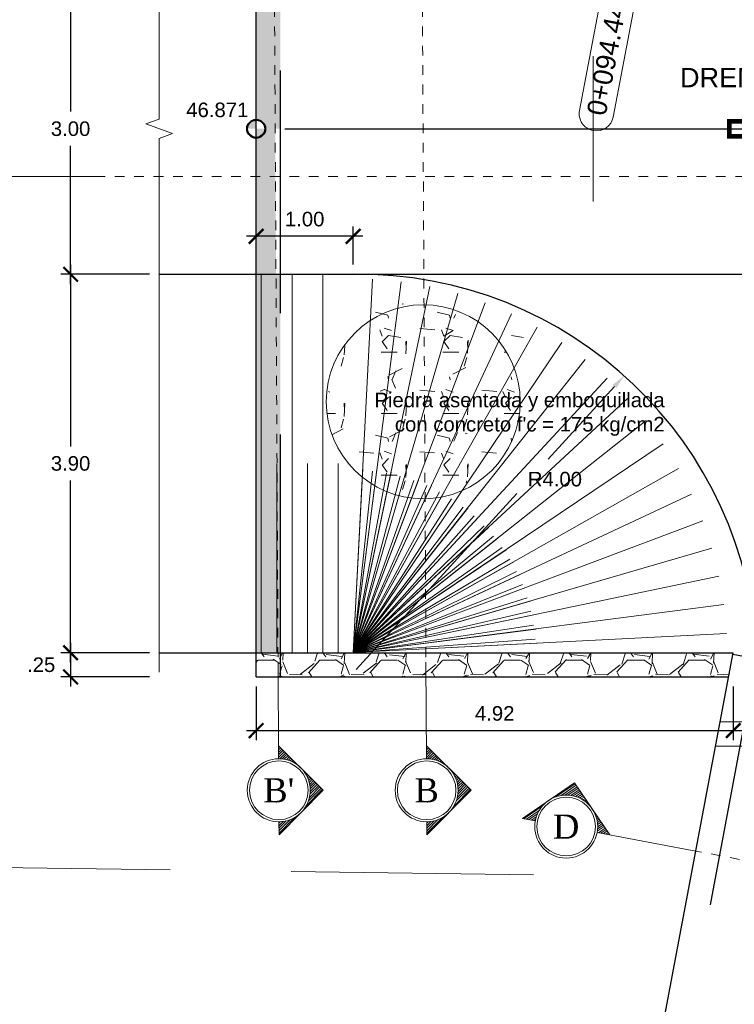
# Model space of a CAD drawing. Header units: metres. Extents: x 618946 to 619227, y 9266339 to 9266818.
# Tile 15 of 36: x 618981 to 618988, y 9266785 to 9266796. Entities that reach past the tile are written whole.
import ezdxf
from ezdxf.enums import TextEntityAlignment as Align

# ---------------------------------------------------------------- set-up
doc = ezdxf.new("R2010")
doc.units = ezdxf.units.M
doc.header["$PDMODE"] = 34
for name, pattern in [('ACAD_ISO04W100', [30, 24, -3, 0, -3]), ('DASHDOTX2', [50.8, 25.4, -12.7, 0, -12.7]), ('DASHED2', [0.375, 0.25, -0.125])]:
    doc.linetypes.add(name, pattern=pattern)
doc.layers.add('01_ALI_TXT_EJE D-1220', color=7, linetype='Continuous')
for name, color, linetype, lineweight in [('Alineamiento', 10, 'Continuous', 50), ('CAMINO', 44, 'DASHED2', 13), ('DIM', 8, 'Continuous', 9), ('EST', 5, 'Continuous', 35), ('HASH', 21, 'Continuous', 5), ('HATCH', 21, 'Continuous', 5)]:
    doc.layers.add(name, color=color, linetype=linetype, lineweight=lineweight)
doc.layers.add('CORTE', color=7, linetype='ACAD_ISO04W100', lineweight=15, true_color=0xf00000)
doc.styles.add('COTA', font='times.ttf')
doc.styles.get("Standard").update_dxf_attribs({"font": 'arial.ttf'})
doc.styles.add('T.PRINCIPAL', font='arial.ttf')
doc.dimstyles.new('ESC-100', dxfattribs={"dimscale": 0.1, "dimtxt": 1.5, "dimasz": 1.5, "dimexe": 1, "dimexo": 1, "dimgap": 1, "dimtad": 1, "dimtih": 1, "dimtoh": 1, "dimzin": 4, "dimdsep": 46, "dimtxsty": 'Standard', "dimblk": 'ARCHTICK', "dimcen": 2.5, "dimdle": 1, "dimclrd": 256, "dimclre": 256, "dimclrt": 7, "dimaunit": 1, "dimadec": 3, "dimazin": 0, "dimtfac": 1, "dimtmove": 2, "dimatfit": 3, "dimldrblk": 'CLOSEDBLANK', "dimfxl": 1.25, "dimarcsym": 0})
pattern_1 = [(228.0127875, (0.4572000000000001, 0.635), (-5.080000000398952, -5.714999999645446), [0.08543036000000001, -8.45762090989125]), (184.969741, (0.40005, 0.5715), (7.619999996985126, 0.635000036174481), [0.14660118, -14.513512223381]), (132.5104471, (0.254, 0.5588), (6.350000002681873, -6.98499999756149), [0.10337038, -10.233680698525]), (267.273689, (0.006350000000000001, 0.40005), (0.6350000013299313, 12.69999999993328), [0.13350113, -13.2166093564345]), (292.83365418, (0, 0.2667), (-3.175000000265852, 7.619999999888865), [0.130908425, -12.959951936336]), (357.2736889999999, (0.0508, 0.14605), (-12.69999999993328, 0.6350000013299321), [0.13350113, -13.2166093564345]), (37.69424047, (0.18415, 0.1397), (-8.254999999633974, -6.350000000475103), [0.176548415, -17.47827882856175]), (72.25532837, (0.32385, 0.24765), (4.445000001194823, 13.96999999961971), [0.16667988, -16.50131415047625]), (121.42956562, (0.37465, 0.4064), (-5.08000000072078, 8.254999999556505), [0.13395325, -13.261386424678]), (175.2363583, (0.3048, 0.5207), (6.984999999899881, -0.635000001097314), [0.15292832, -7.4934842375]), (222.3974378, (0.1524, 0.5334), (-7.619999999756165, -6.985000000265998), [0.19776948, -19.57919312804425]), (138.81407483, (0.635, 0.3937), (-4.444999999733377, 3.810000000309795), [0.06750113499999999, -6.682641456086]), (171.4692344, (0.5842, 0.43815), (8.255000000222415, -1.269999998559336), [0.128420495, -12.71365974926]), (225, (0.4572000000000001, 0.4572000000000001), (-8.881784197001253e-17, -0.6350000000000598), [0.08980233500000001, -0.808223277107]), (203.19859051, (0.4127500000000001, 0.5334), (3.175000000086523, 1.269999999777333), [0.04836032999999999, -4.787655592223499]), (291.80140949, (0.3683000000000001, 0.5143500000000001), (-0.6350000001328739, 1.904999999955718), [0.068391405, -3.3511882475]), (30.96375653, (0.3937, 0.4508500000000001), (1.905000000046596, 1.269999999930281), [0.111079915, -3.5915745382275]), (161.56505118, (0.48895, 0.508), (1.270000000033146, -0.6349999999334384), [0.080321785, -1.927724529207]), (16.389540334, (0, 0.5143500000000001), (6.350000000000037, 1.905000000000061), [0.112522, -11.13970666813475]), (70.34617594, (0.10795, 0.5461), (-2.540000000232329, -6.984999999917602), [0.094399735, -9.34555391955]), (293.19859051, (0.48895, 0.635), (-1.269999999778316, 3.175000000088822), [0.096720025, -4.739295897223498]), (343.6104596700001, (0.5270499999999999, 0.5461), (-6.350000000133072, 1.904999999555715), [0.112522, -11.139706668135]), (339.44395478, (0, 0.12065), (-3.174999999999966, 1.270000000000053), [0.1085088, -5.3169335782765]), (294.7751406, (0.1016, 0.08255000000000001), (-3.175000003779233, 6.984999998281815), [0.09091803, -9.000898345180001]), (66.80140949, (0.4953000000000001, 0), (1.269999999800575, 3.175000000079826), [0.09672002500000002, -4.739295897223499]), (17.35402464, (0.5334, 0.0889), (-8.254999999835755, -2.540000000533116), [0.106445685, -10.53809399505]), (69.44395478, (0.18415, 0), (-1.270000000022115, -3.174999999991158), [0.05425439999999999, -5.371187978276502]), (101.309932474, (0.4572000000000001, 0), (-0.6350000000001, 2.540000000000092), [0.03237865, -3.205498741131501]), (165.963756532, (0.4508500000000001, 0.03175), (1.904999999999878, -0.6349999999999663), [0.130908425, -2.48726364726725]), (186.00900596, (0.32385, 0.0635), (6.349999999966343, 0.6350000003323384), [0.12131675, -12.01034121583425]), (303.69006753, (0.3937, 0.3937), (-0.6350000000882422, 1.269999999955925), [0.09158097, -2.19794408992]), (353.15722659, (0.4445000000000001, 0.3175), (10.79500000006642, -1.269999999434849), [0.15988919, -15.82900226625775]), (60.9453959, (0.6032500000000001, 0.29845), (-2.540000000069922, -4.444999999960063), [0.06537706, -6.472348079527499]), (90, (0.635, 0.3556), (-0.635, 0.635), [0.0381, -0.5969]), (120.25643716, (0.31115, 0.08255000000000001), (2.539999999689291, -4.445000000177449), [0.08821674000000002, -8.7334851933]), (48.01278749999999, (0.2667, 0.15875), (5.080000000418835, 5.714999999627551), [0.17086072, -8.372190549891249]), (0, (0.381, 0.28575), (0.635, 0.635), [0.1651, -0.4699]), (325.3048465, (0.5461, 0.28575), (6.350000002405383, -4.444999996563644), [0.10040239, -9.939829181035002]), (254.0546040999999, (0.62865, 0.2286), (-0.6349999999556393, -2.540000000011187), [0.09245727, -4.530412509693]), (207.64597536, (0.6032500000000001, 0.1397), (-12.06500000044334, -6.349999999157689), [0.150536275, -14.9031161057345]), (175.42607874, (0.4699, 0.06985), (-8.254999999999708, 0.6349999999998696), [0.159257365, -15.76646161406])]

# ---------------------------------------------------------------- blocks, each defined once
blk = doc.blocks.new('*U15')
at = {"layer": 'CORTE', "linetype": 'Continuous'}
blk.add_line((-91.69233576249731, -3.046712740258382e-10), (-99.68116632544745, -4.725821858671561e-10), dxfattribs=at)
at = {"layer": 'CORTE', "ltscale": 0.01}
blk.add_line((-91.69233576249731, -3.046712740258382e-10), (154.2600935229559, -3.503873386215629e-10), dxfattribs=at)
at = {"layer": 'CORTE', "linetype": 'Continuous', "style": 'COTA'}
for tag, p in [('CORTE-1', (-102.2850660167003, -5.2732012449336e-10)), ('CORTE', (164.852823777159, -5.730361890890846e-10))]:
    blk.add_attdef(tag, text='', height=2, dxfattribs=at).set_placement(p, align=Align.MIDDLE_CENTER)
blk = doc.blocks.new('_ArchTick')
at = {"color": 0, "linetype": 'ByBlock', "const_width": 0.15}
blk.add_lwpolyline([(-0.5, -0.5), (0.5, 0.5)], dxfattribs=at)
blk = doc.blocks.new('*D30')
at = {"layer": 'Defpoints', "color": 0, "transparency": 16777216}
for p in [(618982.1258483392, 9266795.945979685), (618981.2113798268, 9266792.945979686), (618982.1258483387, 9266792.945979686)]:
    blk.add_point(p, dxfattribs=at)
at = {"layer": 'DIM', "lineweight": -2, "transparency": 16777216}
for p, q in [((618981.2113798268, 9266796.045979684), (618981.2113798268, 9266794.622616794)), ((618982.0258483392, 9266795.945979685), (618981.1113798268, 9266795.945979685)), ((618981.2113798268, 9266792.845979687), (618981.2113798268, 9266794.269342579)), ((618982.0258483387, 9266792.945979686), (618981.1113798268, 9266792.945979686))]:
    blk.add_line(p, q, dxfattribs=at)
at = {"layer": 'DIM', "lineweight": -2, "transparency": 16777216, "xscale": 0.15, "yscale": 0.15, "zscale": 0.15}
for p, rotation in [((618981.2113798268, 9266795.945979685), 90), ((618981.2113798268, 9266792.945979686), 270)]:
    blk.add_blockref('_ArchTick', p, dxfattribs=dict(at, rotation=rotation))
at = {"layer": 'DIM', "color": 7, "transparency": 16777216, "insert": (618981.2113798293, 9266794.445979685), "char_height": 0.15, "attachment_point": 5}
blk.add_mtext('3.00', dxfattribs=at)
blk = doc.blocks.new('_ClosedBlank')
at = {"color": 0, "linetype": 'ByBlock', "lineweight": -2}
for p, q in [((-1, 0.1666666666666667), (0, 0)), ((-1, 0.1666666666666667), (-1, -0.1666666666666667)), ((0, 0), (-1, -0.1666666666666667))]:
    blk.add_line(p, q, dxfattribs=at)
blk = doc.blocks.new('*D31')
at = {"layer": 'Defpoints', "color": 0, "transparency": 16777216}
for p in [(618982.1258483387, 9266792.945979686), (618981.2113798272, 9266789.045979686), (618982.1258483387, 9266789.045979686)]:
    blk.add_point(p, dxfattribs=at)
at = {"layer": 'DIM', "lineweight": -2, "transparency": 16777216}
for p, q in [((618981.2113798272, 9266793.045979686), (618981.2113798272, 9266791.172616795)), ((618982.0258483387, 9266792.945979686), (618981.1113798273, 9266792.945979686)), ((618981.2113798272, 9266788.945979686), (618981.2113798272, 9266790.81934258)), ((618982.0258483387, 9266789.045979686), (618981.1113798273, 9266789.045979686))]:
    blk.add_line(p, q, dxfattribs=at)
at = {"layer": 'DIM', "lineweight": -2, "transparency": 16777216, "xscale": 0.15, "yscale": 0.15, "zscale": 0.15}
for p, rotation in [((618981.2113798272, 9266792.945979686), 90), ((618981.2113798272, 9266789.045979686), 270)]:
    blk.add_blockref('_ArchTick', p, dxfattribs=dict(at, rotation=rotation))
at = {"layer": 'DIM', "color": 7, "transparency": 16777216, "insert": (618981.2113798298, 9266790.995979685), "char_height": 0.15, "attachment_point": 5}
blk.add_mtext('3.90', dxfattribs=at)
blk = doc.blocks.new('*D32')
at = {"layer": 'Defpoints', "color": 0, "transparency": 16777216}
for p in [(618982.1258483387, 9266789.045979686), (618981.2113798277, 9266788.795979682), (618982.125848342, 9266788.795979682)]:
    blk.add_point(p, dxfattribs=at)
at = {"layer": 'DIM', "lineweight": -2, "transparency": 16777216}
for p, q in [((618981.2113798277, 9266789.145979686), (618981.2113798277, 9266788.695979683)), ((618982.0258483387, 9266789.045979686), (618981.1113798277, 9266789.045979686)), ((618982.025848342, 9266788.795979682), (618981.1113798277, 9266788.795979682))]:
    blk.add_line(p, q, dxfattribs=at)
at = {"layer": 'DIM', "lineweight": -2, "transparency": 16777216, "xscale": 0.15, "yscale": 0.15, "zscale": 0.15}
for p, rotation in [((618981.2113798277, 9266789.045979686), 90), ((618981.2113798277, 9266788.795979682), 270)]:
    blk.add_blockref('_ArchTick', p, dxfattribs=dict(at, rotation=rotation))
at = {"layer": 'DIM', "color": 7, "transparency": 16777216, "insert": (618980.908207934, 9266788.920979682), "char_height": 0.15, "attachment_point": 5}
blk.add_mtext('.25', dxfattribs=at)
blk = doc.blocks.new('*U36')
at = {"layer": 'CORTE', "linetype": 'Continuous', "lineweight": 0}
for p, q in [((13.37670369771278, -8.999700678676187e-11), (17.05917395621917, 3.682470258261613)), ((17.40163909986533, 2.581280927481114), (16.67981186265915, 3.303108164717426)), ((17.65754372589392, 2.534215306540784), (16.7842313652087, 3.407527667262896)), ((17.95602032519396, 2.444577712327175), (16.88865086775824, 3.511947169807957)), ((18.34537318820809, 2.264063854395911), (16.99307037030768, 3.616366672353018)), ((17.05917395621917, 3.682470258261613), (20.7416442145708, -2.447975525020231e-10)), ((15.9543264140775, 2.35788157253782), (15.84445584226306, 2.467752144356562)), ((16.10017597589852, 2.420871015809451), (15.94887534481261, 2.572171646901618)), ((16.25369874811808, 2.476187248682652), (16.05329484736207, 2.676591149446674)), ((16.41560846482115, 2.523116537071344), (16.15771434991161, 2.781010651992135)), ((16.58685866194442, 2.560705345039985), (16.26213385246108, 2.885430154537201)), ((16.76875010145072, 2.587652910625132), (16.36655335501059, 2.989849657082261)), ((16.96311476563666, 2.602127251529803), (16.47097285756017, 3.094269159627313)), ((17.17265534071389, 2.601425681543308), (16.5753923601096, 3.198688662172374)), ((15.02098176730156, 1.620514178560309), (15.009099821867, 1.632396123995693)), ((15.11648261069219, 1.733852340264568), (15.11351932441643, 1.736815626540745)), ((15.32532161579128, 1.942691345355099), (15.32235832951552, 1.945654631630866)), ((15.43865977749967, 2.038192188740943), (15.42677783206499, 2.050074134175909)), ((15.55804113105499, 2.127649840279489), (15.53119733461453, 2.154493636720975)), ((15.68361693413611, 2.210913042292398), (15.63561683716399, 2.258913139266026)), ((15.81560983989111, 2.287759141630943), (15.74003633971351, 2.363332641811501)), ((14.53605741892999, 0.6435654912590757), (14.27816330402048, 0.9014596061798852)), ((14.5829867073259, 0.8054752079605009), (14.38258280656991, 1.005879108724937)), ((14.63830294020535, 0.9589979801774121), (14.48700230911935, 1.110298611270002)), ((14.70129238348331, 1.104847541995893), (14.59142181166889, 1.214718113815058)), ((14.77141481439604, 1.243564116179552), (14.69584131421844, 1.31913761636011)), ((14.84826091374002, 1.375557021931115), (14.80026081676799, 1.423557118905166)), ((14.93152411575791, 1.501132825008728), (14.90468031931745, 1.527976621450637)), ((20.60943704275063, -2.42009951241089e-10), (19.32323781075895, 1.2861992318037)), ((20.40059803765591, -2.376216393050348e-10), (19.50375166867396, 0.8968463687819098)), ((13.71774987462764, -9.71683725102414e-11), (13.54722678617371, 0.1705230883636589)), ((13.9265888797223, -1.015521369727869e-10), (13.65164628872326, 0.2749425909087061)), ((14.13542788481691, -1.059404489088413e-10), (13.7560657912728, 0.3793620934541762)), ((14.34426688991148, -1.103378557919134e-10), (13.86048529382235, 0.4837815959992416)), ((14.45704670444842, 0.09605919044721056), (13.96490479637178, 0.5882010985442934)), ((14.47152104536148, 0.2904238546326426), (14.06932429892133, 0.6926206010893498)), ((14.49846861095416, 0.4723152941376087), (14.17374380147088, 0.7970401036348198)), ((20.19175903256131, -2.332378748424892e-10), (19.59338926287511, 0.5983697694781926)), ((19.98292002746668, -2.288495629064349e-10), (19.64045488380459, 0.3424651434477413)), ((19.7740810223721, -2.244612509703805e-10), (19.66059963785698, 0.1134813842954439)), ((14.45527426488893, -1.126661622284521e-10), (13.37670369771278, -8.999700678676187e-11)), ((20.7416442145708, -2.447975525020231e-10), (19.66307364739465, -2.221238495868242e-10))]:
    blk.add_line(p, q, dxfattribs=at)
at = {"layer": 'CORTE', "ltscale": 0.01}
blk.add_line((-87.790632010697, -2.864103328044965e-10), (6.466443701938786, 5.524474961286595e-11), dxfattribs=at)
at = {"layer": 'CORTE', "linetype": 'Continuous'}
blk.add_line((6.466443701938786, 5.524474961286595e-11), (14.45527426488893, -1.126661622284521e-10), dxfattribs=at)
at = {"layer": 'CORTE', "linetype": 'Continuous', "lineweight": 0}
for radius in [2.603899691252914, 2.422549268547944]:
    blk.add_circle((17.05917395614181, -1.674041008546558e-10), radius, dxfattribs=at)
at = {"layer": 'CORTE', "linetype": 'Continuous', "style": 'COTA'}
for tag, p in [('CORTE-1', (-98.38336226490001, -5.090591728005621e-10)), ('CORTE', (17.05917395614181, -1.674040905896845e-10))]:
    blk.add_attdef(tag, text='', height=2, dxfattribs=at).set_placement(p, align=Align.MIDDLE_CENTER)
blk = doc.blocks.new('*D56')
at = {"layer": 'Defpoints', "color": 0, "transparency": 16777216}
for p in [(618983.125848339, 9266788.795979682), (618988.0466845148, 9266788.79597968), (618988.0466845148, 9266788.242602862)]:
    blk.add_point(p, dxfattribs=at)
at = {"layer": 'DIM', "lineweight": -2, "transparency": 16777216}
for p, q in [((618983.125848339, 9266788.695979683), (618983.125848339, 9266788.142602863)), ((618988.0466845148, 9266788.69597968), (618988.0466845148, 9266788.142602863)), ((618983.0258483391, 9266788.242602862), (618988.1466845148, 9266788.242602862))]:
    blk.add_line(p, q, dxfattribs=at)
at = {"layer": 'DIM', "lineweight": -2, "transparency": 16777216, "xscale": 0.15, "yscale": 0.15, "zscale": 0.15, "rotation": 180}
blk.add_blockref('_ArchTick', (618983.125848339, 9266788.242602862), dxfattribs=at)
at = {"layer": 'DIM', "lineweight": -2, "transparency": 16777216, "xscale": 0.15, "yscale": 0.15, "zscale": 0.15}
blk.add_blockref('_ArchTick', (618988.0466845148, 9266788.242602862), dxfattribs=at)
at = {"layer": 'DIM', "color": 7, "transparency": 16777216, "insert": (618985.586266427, 9266788.41918881), "char_height": 0.15, "attachment_point": 5}
blk.add_mtext('4.92', dxfattribs=at)
blk = doc.blocks.new('*D101')
at = {"layer": 'Defpoints', "color": 0, "transparency": 16777216}
for p in [(618986.9231459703, 9266791.90080398), (618984.2254741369, 9266788.946699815)]:
    blk.add_point(p, dxfattribs=at)
at = {"layer": 'DIM', "lineweight": -2, "transparency": 16777216}
for p, q in [((618986.8219964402, 9266791.790039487), (618986.136761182, 9266791.039667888)), ((618984.1580411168, 9266788.87285682), (618985.8142465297, 9266790.686495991))]:
    blk.add_line(p, q, dxfattribs=at)
at = {"layer": 'DIM', "transparency": 16777216}
blk.add_solid([(618986.8035356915, 9266791.806897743), (618986.8404571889, 9266791.773181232), (618986.9231459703, 9266791.90080398)], dxfattribs=at)
at = {"layer": 'DIM', "color": 7, "transparency": 16777216, "insert": (618986.2072656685, 9266790.833863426), "char_height": 0.15, "attachment_point": 5}
blk.add_mtext('R4.00', dxfattribs=at)
blk = doc.blocks.new('*U121')
at = {"layer": 'CORTE', "linetype": 'Continuous', "lineweight": 0}
for p, q in [((-41.62376195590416, 3.682470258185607), (-45.30623221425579, -3.208036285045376e-10)), ((-42.90996118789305, 2.264063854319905), (-41.55765836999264, 3.616366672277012)), ((-42.52060832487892, 2.444577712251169), (-41.4532388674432, 3.511947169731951)), ((-42.22213172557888, 2.534215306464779), (-41.34881936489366, 3.40752766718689)), ((-41.9662270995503, 2.581280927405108), (-41.24439986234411, 3.30310816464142)), ((-37.94129169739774, -1.660030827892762e-10), (-41.62376195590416, 3.682470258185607)), ((5.387873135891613, -6.807099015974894e-11), (9.070343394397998, 3.682470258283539)), ((9.412808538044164, 2.581280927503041), (8.69098130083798, 3.303108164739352)), ((9.668713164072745, 2.534215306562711), (8.795400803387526, 3.407527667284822)), ((9.96718976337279, 2.444577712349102), (8.899820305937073, 3.511947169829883)), ((10.35654262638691, 2.264063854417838), (9.004239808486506, 3.616366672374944)), ((9.070343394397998, 3.682470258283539), (12.75281365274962, -2.228715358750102e-10)), ((-41.73724334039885, 2.601425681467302), (-41.13998035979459, 3.198688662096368)), ((-41.52770276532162, 2.602127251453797), (-41.03556085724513, 3.094269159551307)), ((-41.33333810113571, 2.587652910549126), (-40.93114135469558, 2.989849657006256)), ((-41.15144666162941, 2.560705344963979), (-40.82672185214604, 2.885430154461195)), ((-40.98019646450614, 2.523116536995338), (-40.7223023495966, 2.781010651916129)), ((-40.81828674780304, 2.476187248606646), (-40.61788284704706, 2.676591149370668)), ((-40.66476397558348, 2.420871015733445), (-40.51346334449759, 2.572171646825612)), ((-40.51891441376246, 2.357881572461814), (-40.40904384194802, 2.467752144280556)), ((7.965495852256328, 2.357881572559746), (7.855625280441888, 2.467752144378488)), ((8.111345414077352, 2.420871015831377), (7.960044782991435, 2.572171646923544)), ((8.264868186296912, 2.476187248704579), (8.064464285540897, 2.676591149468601)), ((8.426777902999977, 2.523116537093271), (8.168883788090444, 2.781010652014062)), ((8.598028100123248, 2.560705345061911), (8.273303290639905, 2.885430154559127)), ((8.77991953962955, 2.587652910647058), (8.377722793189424, 2.989849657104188)), ((8.97428420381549, 2.60212725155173), (8.482142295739, 3.09426915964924)), ((9.183824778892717, 2.601425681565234), (8.586561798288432, 3.1986886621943)), ((-40.38019783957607, 2.287759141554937), (-40.30462433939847, 2.363332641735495)), ((-40.24820493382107, 2.210913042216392), (-40.20020483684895, 2.258913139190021)), ((-40.12262913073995, 2.127649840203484), (-40.09578533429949, 2.154493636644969)), ((-40.00324777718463, 2.038192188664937), (-39.99136583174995, 2.050074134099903)), ((-39.88990961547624, 1.942691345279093), (-39.88694632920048, 1.94565463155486)), ((-39.68107061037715, 1.733852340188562), (-39.67810732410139, 1.736815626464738)), ((-39.58556976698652, 1.620514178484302), (-39.57368782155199, 1.632396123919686)), ((7.032151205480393, 1.620514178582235), (7.020269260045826, 1.632396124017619)), ((7.127652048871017, 1.733852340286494), (7.124688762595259, 1.736815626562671)), ((7.336491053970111, 1.942691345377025), (7.333527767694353, 1.945654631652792)), ((7.449829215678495, 2.03819218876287), (7.437947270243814, 2.050074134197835)), ((7.569210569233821, 2.127649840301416), (7.542366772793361, 2.154493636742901)), ((7.69478637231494, 2.210913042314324), (7.646786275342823, 2.258913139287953)), ((7.826779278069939, 2.287759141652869), (7.751205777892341, 2.363332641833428)), ((-45.17402504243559, -3.180160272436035e-10), (-43.88782581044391, 1.286199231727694)), ((-44.96518603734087, -3.136277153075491e-10), (-44.06833966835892, 0.8968463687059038)), ((-39.49611211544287, 1.501132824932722), (-39.46926831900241, 1.52797662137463)), ((-39.41284891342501, 1.375557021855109), (-39.36484881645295, 1.42355711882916)), ((-39.336002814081, 1.243564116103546), (-39.2604293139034, 1.319137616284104)), ((-39.26588038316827, 1.104847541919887), (-39.15600981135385, 1.214718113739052)), ((-39.20289093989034, 0.9589979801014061), (-39.05159030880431, 1.110298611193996)), ((-39.14757470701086, 0.8054752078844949), (-38.94717080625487, 1.00587910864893)), ((-39.10064541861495, 0.6435654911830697), (-38.84275130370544, 0.9014596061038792)), ((6.547226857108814, 0.6435654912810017), (6.28933274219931, 0.9014596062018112)), ((6.59415614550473, 0.8054752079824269), (6.393752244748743, 1.005879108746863)), ((6.649472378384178, 0.9589979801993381), (6.498171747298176, 1.110298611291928)), ((6.712461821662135, 1.104847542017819), (6.602591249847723, 1.214718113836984)), ((6.782584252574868, 1.243564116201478), (6.70701075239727, 1.319137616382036)), ((6.859430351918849, 1.375557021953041), (6.811430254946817, 1.423557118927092)), ((6.942693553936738, 1.501132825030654), (6.915849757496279, 1.527976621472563)), ((12.62060648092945, -2.200839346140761e-10), (11.33440724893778, 1.286199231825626)), ((12.41176747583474, -2.156956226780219e-10), (11.51492110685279, 0.8968463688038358)), ((-44.75634703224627, -3.092439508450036e-10), (-44.15797726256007, 0.5983697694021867)), ((-44.54750802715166, -3.048556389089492e-10), (-44.20504288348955, 0.3424651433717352)), ((-44.33866902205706, -3.004673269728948e-10), (-44.22518763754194, 0.1134813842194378)), ((-39.06305661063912, 0.4723152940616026), (-38.73833180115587, 0.7970401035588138)), ((-39.03610904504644, 0.2904238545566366), (-38.63391229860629, 0.6926206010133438)), ((-39.02163470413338, 0.09605919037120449), (-38.52949279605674, 0.5882010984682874)), ((-38.90885488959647, -1.863439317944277e-10), (-38.42507329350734, 0.4837815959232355)), ((-38.70001588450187, -1.819465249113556e-10), (-38.32065379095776, 0.3793620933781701)), ((-38.49117687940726, -1.775582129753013e-10), (-38.21623428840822, 0.2749425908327)), ((-38.28233787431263, -1.731744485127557e-10), (-38.1118147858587, 0.1705230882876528)), ((5.728919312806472, -7.524235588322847e-11), (5.558396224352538, 0.1705230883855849)), ((5.937758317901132, -7.962612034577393e-11), (5.662815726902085, 0.2749425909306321)), ((6.146597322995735, -8.401443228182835e-11), (5.767235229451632, 0.3793620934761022)), ((6.35543632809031, -8.841183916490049e-11), (5.871654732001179, 0.4837815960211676)), ((6.468216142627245, 0.09605919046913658), (5.976074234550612, 0.5882010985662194)), ((6.482690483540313, 0.2904238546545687), (6.080493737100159, 0.6926206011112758)), ((6.509638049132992, 0.4723152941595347), (6.184913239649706, 0.7970401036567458)), ((12.20292847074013, -2.113118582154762e-10), (11.60455870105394, 0.5983697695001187)), ((11.99408946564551, -2.06923546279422e-10), (11.65162432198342, 0.3424651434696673)), ((11.78525046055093, -2.025352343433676e-10), (11.6717690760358, 0.1134813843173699)), ((-45.30623221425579, -3.208036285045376e-10), (-44.22766164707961, -2.981299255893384e-10)), ((-39.01986226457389, -1.886722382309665e-10), (-37.94129169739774, -1.660030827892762e-10)), ((6.466443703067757, -9.074014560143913e-11), (5.387873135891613, -6.807099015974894e-11)), ((12.75281365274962, -2.228715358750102e-10), (11.67424308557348, -2.001978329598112e-10))]:
    blk.add_line(p, q, dxfattribs=at)
at = {"layer": 'CORTE', "ltscale": 0.01}
blk.add_line((-31.03103170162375, -2.076132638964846e-11), (-1.522386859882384, 7.717076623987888e-11), dxfattribs=at)
at = {"layer": 'CORTE', "linetype": 'Continuous'}
for p, q in [((-1.522386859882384, 7.717076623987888e-11), (6.466443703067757, -9.074014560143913e-11)), ((-31.03103170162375, -2.076132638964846e-11), (-39.01986226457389, -1.886722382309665e-10))]:
    blk.add_line(p, q, dxfattribs=at)
at = {"layer": 'CORTE', "linetype": 'Continuous', "lineweight": 0}
for centre, radius in [((-41.62376195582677, -2.434101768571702e-10), 2.603899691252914), ((9.070343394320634, -1.454780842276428e-10), 2.603899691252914), ((-41.62376195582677, -2.434101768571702e-10), 2.422549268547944), ((9.070343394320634, -1.454780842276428e-10), 2.422549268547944)]:
    blk.add_circle(centre, radius, dxfattribs=at)
at = {"layer": 'CORTE', "linetype": 'Continuous', "style": 'COTA'}
for tag, p in [('CORTE-1', (-41.62376195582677, -2.434101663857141e-10)), ('CORTE', (9.070343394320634, -1.454780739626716e-10))]:
    blk.add_attdef(tag, text='', height=2, dxfattribs=at).set_placement(p, align=Align.MIDDLE_CENTER)
blk = doc.blocks.new('*D182')
at = {"layer": 'Defpoints', "color": 0, "transparency": 16777216}
for p in [(618983.125848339, 9266793.337688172), (618983.1258483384, 9266792.945979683), (618984.1265605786, 9266792.94597968)]:
    blk.add_point(p, dxfattribs=at)
at = {"layer": 'DIM', "lineweight": -2, "transparency": 16777216}
for p, q in [((618983.1258483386, 9266793.045979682), (618983.1258483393, 9266793.437688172)), ((618984.1265605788, 9266793.04597968), (618984.1265605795, 9266793.43768817)), ((618984.2265605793, 9266793.337688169), (618983.0258483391, 9266793.337688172))]:
    blk.add_line(p, q, dxfattribs=at)
at = {"layer": 'DIM', "lineweight": -2, "transparency": 16777216, "xscale": 0.15, "yscale": 0.15, "zscale": 0.15}
for p, rotation in [((618983.125848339, 9266793.337688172), 179.9999998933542), ((618984.1265605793, 9266793.33768817), 359.9999998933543)]:
    blk.add_blockref('_ArchTick', p, dxfattribs=dict(at, rotation=rotation))
at = {"layer": 'DIM', "color": 7, "transparency": 16777216, "insert": (618983.6262044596, 9266793.514274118), "char_height": 0.15, "attachment_point": 5}
blk.add_mtext('1.00', dxfattribs=at)

msp = doc.modelspace()

# ---------------------------------------------------------------- hatches: boundary and pattern name
h = msp.add_hatch(color=256)
h.paths.add_polyline_path([(618983.1258483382, 9266794.534859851, 0.4142135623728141), (618983.0369681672, 9266794.44597968), (618983.1258483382, 9266794.44597968)])
h.paths.add_polyline_path([(618983.2147285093, 9266794.44597968), (618983.1258483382, 9266794.44597968), (618983.1258483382, 9266794.357099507, 0.4142135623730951)])
h = msp.add_hatch(color=256)
h.paths.add_polyline_path([(618983.1258483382, 9266794.534859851, 0.4142135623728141), (618983.0369681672, 9266794.44597968), (618983.1258483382, 9266794.44597968)])
h.paths.add_polyline_path([(618983.2147285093, 9266794.44597968), (618983.1258483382, 9266794.44597968), (618983.1258483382, 9266794.357099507, 0.4142135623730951)])
at = {"layer": 'HASH'}
h = msp.add_hatch(dxfattribs=at)
h.set_pattern_fill('GRAVEL', color=256, scale=0.025)
h.set_pattern_definition(pattern_1)
h.paths.add_polyline_path([(618983.3758483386, 9266792.945979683), (618983.1258483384, 9266792.945979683), (618983.1258483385, 9266789.045979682), (618983.3758483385, 9266789.045979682)])
h.paths.add_polyline_path([(618983.3248603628, 9266793.953466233), (618983.1258483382, 9266793.953466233), (618983.1258483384, 9266792.945979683), (618983.3303162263, 9266792.945979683)])
h.paths.add_polyline_path([(618983.322193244, 9266794.44597968), (618983.2195983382, 9266794.44597968, -0.4142135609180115), (618983.1258483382, 9266794.35222968), (618983.1258483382, 9266793.953466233), (618983.3248603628, 9266793.953466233)])
h.paths.add_polyline_path([(618983.3758483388, 9266795.94597968), (618983.1258483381, 9266795.94597968), (618983.1258483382, 9266794.53972968, -0.4142135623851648), (618983.2195983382, 9266794.44597968), (618983.322193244, 9266794.44597968), (618983.3758483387, 9266794.44597968)])
h.paths.add_polyline_path([(618983.2929505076, 9266799.84597968), (618983.125848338, 9266799.84597968), (618983.1258483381, 9266795.94597968), (618983.3140702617, 9266795.94597968)])
h.paths.add_polyline_path([(618990.5276933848, 9266800.095979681), (618984.8169969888, 9266800.095979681), (618984.8183508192, 9266799.84597968), (618990.5276933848, 9266799.845979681)])
h.paths.add_polyline_path([(618984.8169969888, 9266800.095979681), (618983.3758483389, 9266800.095979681), (618983.3758483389, 9266799.84597968), (618984.8183508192, 9266799.84597968)])
h.paths.add_polyline_path([(618983.2915966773, 9266800.095979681), (618983.125848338, 9266800.095979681), (618983.125848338, 9266799.84597968), (618983.2929505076, 9266799.84597968)])
h.paths.add_polyline_path([(618983.3758483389, 9266800.095979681), (618983.2915966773, 9266800.095979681), (618983.2929505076, 9266799.84597968), (618983.3758483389, 9266799.84597968)])
h.paths.add_polyline_path([(618993.7432405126, 9266799.987409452), (618993.6370135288, 9266800.095979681), (618990.5276933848, 9266800.095979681), (618990.5276933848, 9266799.845979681), (618993.6018107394, 9266799.845979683)])
h = msp.add_hatch(dxfattribs=at)
h.set_pattern_fill('ANGLE', color=256)
h.set_pattern_definition([(0, (0, 0), (0, 6.985), [5.08, -1.905]), (90, (0, 0), (-6.985, 4.277078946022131e-16), [5.08, -1.905])])
edge = h.paths.add_edge_path()
edge.add_arc((618984.8491211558, 9266791.632682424), 1, 0, 360, ccw=False)
h = msp.add_hatch(dxfattribs=at)
h.set_pattern_fill('GRAVEL', color=256, scale=0.025)
h.set_pattern_definition(pattern_1)
edge = h.paths.add_edge_path()
edge.add_arc((618984.8491211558, 9266791.632682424), 1, 0, 360, ccw=False)
h = msp.add_hatch(dxfattribs=at)
h.set_pattern_fill('GRAVEL', color=256, scale=0.025)
h.set_pattern_definition(pattern_1)
h.paths.add_polyline_path([(618988.0466845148, 9266789.04597968), (618983.3758483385, 9266789.045979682), (618983.3758483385, 9266788.795979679), (618987.9995343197, 9266788.79597968)])
h.paths.add_polyline_path([(618983.3758483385, 9266789.045979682), (618983.1258483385, 9266789.045979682), (618983.1258483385, 9266788.795979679), (618983.3758483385, 9266788.795979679)])
at = {"layer": 'HATCH'}
h = msp.add_hatch(dxfattribs=at)
h.set_pattern_fill('LINE', color=256, scale=0.1, angle=90)
h.set_pattern_definition([(90, (2.324037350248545, -1.862645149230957e-09), (-0.3175, 1.944126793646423e-17), [])])
h.paths.add_polyline_path([(618983.1258483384, 9266789.045979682), (618984.125848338, 9266789.045979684), (618984.125848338, 9266792.945979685), (618983.1258483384, 9266792.945979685)])
h = msp.add_hatch(dxfattribs=at)
h.set_pattern_fill('LINE', color=256, scale=0.05, angle=90)
h.set_pattern_definition([(90, (2.324037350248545, -1.862645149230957e-09), (-0.15875, 9.720633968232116e-18), [])])
h.paths.add_polyline_path([(618983.1258483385, 9266789.045979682), (618984.125848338, 9266789.045979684), (618984.125848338, 9266790.995979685), (618983.1258483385, 9266790.995979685)])

# ---------------------------------------------------------------- linework, layer by layer
at = {"linetype": 'DASHED2', "ltscale": 10, "elevation": -0.5800180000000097}
msp.add_lwpolyline([(618983.3758483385, 9266788.795979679), (618983.3758483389, 9266800.09597968)], dxfattribs=at)
at = {"const_width": 0.05}
msp.add_lwpolyline([(618988.6254511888, 9266794.678237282), (618988.6254511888, 9266794.52339888), (618988.0060975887, 9266794.52339888), (618988.0060975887, 9266794.368560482), (618988.6254511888, 9266794.368560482), (618988.6254511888, 9266794.21372208), (618989.0899663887, 9266794.44597968)], close=True, dxfattribs=at)
at = {"linetype": 'DASHED2', "ltscale": 10}
msp.add_lwpolyline([(618987.1160910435, 9266782.762861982), (618988.2897309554, 9266788.985741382)], dxfattribs=at)
msp.add_circle((618983.1258483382, 9266794.44597968), 0.08888017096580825)
at = {"layer": '01_ALI_TXT_EJE D-1220', "color": 2, "linetype": 'Continuous', "lineweight": 40}
msp.add_circle((618983.1258483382, 9266794.44597968), 0.09375, dxfattribs=at)
at = {"layer": 'Alineamiento', "color": 82, "linetype": 'Continuous', "lineweight": 0}
for p, q in [((618986.7031188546, 9266795.915275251), (618986.4612999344, 9266794.6332436)), ((618986.8093910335, 9266794.567586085), (618987.0512099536, 9266795.849617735)), ((618985.2829516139, 9266791.309788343), (618985.3037311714, 9266791.305868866))]:
    msp.add_line(p, q, dxfattribs=at)
at = {"layer": 'Alineamiento', "color": 60, "linetype": 'Continuous', "lineweight": 5}
msp.add_line((618986.6018106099, 9266793.69597968), (618986.6018106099, 9266795.19597968), dxfattribs=at)
at = {"layer": 'Alineamiento', "color": 10, "linetype": 'DASHDOTX2', "lineweight": 30, "ltscale": 0.25, "flags": 128}
msp.add_lwpolyline([(618970.6221209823, 9266794.44597968), (619021.4242498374, 9266794.445979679)], dxfattribs=at)
at = {"layer": 'Alineamiento', "color": 82, "linetype": 'Continuous', "lineweight": 0}
for centre, radius, start, end in [((618986.6332675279, 9266794.60080679), 0.1749999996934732, 169.3182742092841, 259.318274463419), ((618986.6374234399, 9266794.600022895), 0.1749999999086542, 259.3182743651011, 349.3182742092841)]:
    msp.add_arc(centre, radius, start, end, dxfattribs=at)
at = {"layer": 'CAMINO', "ltscale": 10, "elevation": 49.399835}
msp.add_lwpolyline([(618971.0749023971, 9266787.00274631), (618972.2383212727, 9266786.947871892), (618986.0476968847, 9266786.755368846)], dxfattribs=at)
at = {"layer": 'DIM'}
for points in [[(618982.1258483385, 9266788.845979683), (618982.1258483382, 9266794.345979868), (618982.2632220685, 9266794.395979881), (618981.9884741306, 9266794.495979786), (618982.1258483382, 9266794.545979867), (618982.125848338, 9266800.045979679)], [(618986.6018106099, 9266793.69597968), (618986.6018106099, 9266795.19597968)]]:
    msp.add_lwpolyline(points, dxfattribs=at)
at = {"layer": 'EST', "lineweight": 30}
for points in [[(618983.1258483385, 9266788.795979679), (618983.125848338, 9266800.09597968)], [(618982.1258483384, 9266792.945979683), (618984.1265605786, 9266792.94597968)], [(618983.1258483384, 9266792.945979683), (618993.6018107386, 9266792.945979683), (618997.0018106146, 9266792.52097968)], [(618982.1258483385, 9266789.045979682), (618988.0466845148, 9266789.04597968)], [(618986.8704230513, 9266782.809200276), (618988.0466845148, 9266789.04597968)], [(618983.1258483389, 9266788.795979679), (618987.9995343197, 9266788.79597968)], [(618987.9121252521, 9266788.332518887), (618991.7290852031, 9266788.337002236)], [(618987.8649645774, 9266788.08246332), (618991.6819244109, 9266788.08694667)]]:
    msp.add_lwpolyline(points, dxfattribs=at)
at = {"layer": 'EST', "lineweight": 30, "elevation": -0.5800180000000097}
for points in [[(618987.9703622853, 9266789.04597968), (618987.9703622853, 9266789.04597968)], [(618988.0440626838, 9266789.032078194), (618991.7290853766, 9266788.337003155)]]:
    msp.add_lwpolyline(points, dxfattribs=at)
at = {"layer": 'EST', "lineweight": 30}
msp.add_arc((618984.1833068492, 9266788.837274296), 4.109107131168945, 2.070617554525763, 90.80120507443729, dxfattribs=at)
at = {"layer": 'HASH'}
for points in [[(618984.3258483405, 9266792.89597968), (618984.1258483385, 9266789.045979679)], [(618984.9157245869, 9266792.81943409), (618984.1257981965, 9266789.04603823)], [(618984.6222650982, 9266792.869101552), (618984.1258221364, 9266789.046007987)], [(618985.2044773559, 9266792.747273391), (618984.1257766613, 9266789.046070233)], [(618985.4868020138, 9266792.653049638), (618984.1257576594, 9266789.046103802)], [(618985.7610154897, 9266792.537324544), (618984.125741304, 9266789.046138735)], [(618986.0254830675, 9266792.400787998), (618984.1257276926, 9266789.046174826)], [(618986.2786281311, 9266792.24425396), (618984.1257169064, 9266789.046211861)], [(618986.5189415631, 9266792.068655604), (618984.1257090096, 9266789.046249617)], [(618986.7449907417, 9266791.875039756), (618984.1257040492, 9266789.04628787)], [(618986.9554280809, 9266791.66456065), (618984.1257020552, 9266789.046326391)], [(618987.1489990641, 9266791.43847305), (618984.125703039, 9266789.04636495)], [(618987.3245497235, 9266791.198124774), (618984.1257069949, 9266789.04640332)], [(618987.4810335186, 9266790.944948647), (618984.1257138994, 9266789.04644127)], [(618984.6593864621, 9266790.872339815), (618984.1257766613, 9266789.046070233)], [(618984.5169152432, 9266790.90803379), (618984.1257981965, 9266789.04603823)], [(618984.6121354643, 9266790.864531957), (618984.1258064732, 9266789.046077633)], [(618984.3721147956, 9266790.932629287), (618984.1258221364, 9266789.046007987)], [(618984.4704074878, 9266790.89660365), (618984.1258273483, 9266789.046047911)], [(618984.2258483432, 9266790.945979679), (618984.1258483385, 9266789.045979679)], [(618984.3266275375, 9266790.917645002), (618984.1258504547, 9266789.046019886)], [(618984.9339628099, 9266790.768572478), (618984.125741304, 9266789.046138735)], [(618984.7986791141, 9266790.82576015), (618984.1257576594, 9266789.046103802)], [(618984.8860731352, 9266790.768126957), (618984.1257718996, 9266789.046141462)], [(618984.7509665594, 9266790.821621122), (618984.1257879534, 9266789.04610888)], [(618987.6175175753, 9266790.68045398), (618984.1257237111, 9266789.046478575)], [(618985.0644310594, 9266790.701117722), (618984.1257276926, 9266789.046174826)], [(618985.0166497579, 9266790.704368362), (618984.1257584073, 9266789.046175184)], [(618985.1893060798, 9266790.623798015), (618984.1257169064, 9266789.046211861)], [(618985.2611310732, 9266790.547637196), (618984.1257394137, 9266789.046245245)], [(618985.1419179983, 9266790.630725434), (618984.1257475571, 9266789.046209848)], [(618985.307843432, 9266790.537074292), (618984.1257090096, 9266789.046249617)], [(618985.3735782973, 9266790.455598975), (618984.1257340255, 9266789.046281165)], [(618985.4193364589, 9266790.441463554), (618984.1257040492, 9266789.04628787)], [(618985.4785893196, 9266790.35515945), (618984.1257314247, 9266789.046317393)], [(618987.7331882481, 9266790.406217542), (618984.1257363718, 9266789.04651501)], [(618985.5231204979, 9266790.337535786), (618984.1257020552, 9266789.046326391)], [(618985.5755381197, 9266790.246917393), (618984.1257316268, 9266789.046353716)], [(618985.6185768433, 9266790.225910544), (618984.125703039, 9266789.04636495)], [(618985.7051364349, 9266790.107253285), (618984.1257069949, 9266789.04640332)], [(618985.6638467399, 9266790.131518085), (618984.1257346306, 9266789.046389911)], [(618987.8273559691, 9266790.12387419), (618984.125751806, 9266789.046550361)], [(618985.7822832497, 9266789.982271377), (618984.1257138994, 9266789.04644127)], [(618985.742988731, 9266790.009649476), (618984.1257404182, 9266789.04642577)], [(618985.8495573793, 9266789.8517099), (618984.1257237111, 9266789.046478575)], [(618985.8124922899, 9266789.882038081), (618984.1257489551, 9266789.046461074)], [(618987.8994593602, 9266789.835107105), (618984.1257699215, 9266789.046584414)], [(618985.8719430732, 9266789.749444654), (618984.1257601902, 9266789.046495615)], [(618985.9065577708, 9266789.716347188), (618984.1257363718, 9266789.04651501)], [(618985.9529446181, 9266789.576990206), (618984.125751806, 9266789.046550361)], [(618985.9209866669, 9266789.612659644), (618984.1257740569, 9266789.046529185)], [(618987.9490685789, 9266789.541637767), (618984.1257906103, 9266789.046616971)], [(618985.988441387, 9266789.434469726), (618984.1257699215, 9266789.046584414)], [(618985.9593306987, 9266789.472498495), (618984.1257904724, 9266789.046561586)], [(618985.9867465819, 9266789.32979677), (618984.1258093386, 9266789.046592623)], [(618986.0128364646, 9266789.289635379), (618984.1257906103, 9266789.046616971)], [(618987.9758878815, 9266789.245215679), (618984.1258137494, 9266789.046647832)], [(618986.0259844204, 9266789.14335059), (618984.1258137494, 9266789.046647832)], [(618986.0030708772, 9266789.185405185), (618984.1258305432, 9266789.046622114)], [(618986.008206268, 9266789.040184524), (618984.12585396, 9266789.046649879)]]:
    msp.add_lwpolyline(points, dxfattribs=at)
msp.add_circle((618984.8491211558, 9266791.632682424), 1, dxfattribs=at)
at = {"layer": 'HATCH'}
for points in [[(618982.1258483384, 9266792.945979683), (618983.1258483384, 9266792.945979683)], [(618982.1258483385, 9266789.045979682), (618983.1258483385, 9266789.045979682)]]:
    msp.add_lwpolyline(points, dxfattribs=at)

# ---------------------------------------------------------------- block references
at = {"layer": 'Alineamiento', "color": 10, "linetype": 'DASHDOTX2', "lineweight": 30, "ltscale": 0.25, "xscale": 0.1246911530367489, "yscale": 0.1246911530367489, "zscale": 0.1246911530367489}
msp.add_blockref('*U15', (618992.9017854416, 9266793.953466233), dxfattribs=at)
at = {"layer": 'DIM'}
ref = msp.add_blockref('*U36', (618983.3475986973, 9266789.754577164, 49.399835), dxfattribs=dict(at, xscale=0.1246911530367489, yscale=0.1246911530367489, zscale=0.1246911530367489, rotation=270.3102720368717))
ref.add_attrib('CORTE', "B'", dxfattribs={"layer": 'CORTE', "linetype": 'Continuous', "height": 0.2493823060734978, "style": 'COTA'}).set_placement((618983.3591176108, 9266787.62748028, 49.399835), align=Align.MIDDLE_CENTER)
ref = msp.add_blockref('*U36', (618984.8729990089, 9266789.754577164, 49.399835), dxfattribs=dict(at, xscale=0.1246911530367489, yscale=0.1246911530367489, zscale=0.1246911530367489, rotation=270.3102720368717))
ref.add_attrib('CORTE', 'B', dxfattribs={"layer": 'CORTE', "linetype": 'Continuous', "height": 0.2493823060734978, "style": 'COTA'}).set_placement((618984.8845179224, 9266787.62748028, 49.399835), align=Align.MIDDLE_CENTER)
ref = msp.add_blockref('*U121', (618991.4241327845, 9266786.291298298, 49.485944), dxfattribs=dict(at, xscale=0.1246911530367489, yscale=0.1246911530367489, zscale=0.1246911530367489, rotation=349.3194028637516))
ref.add_attrib('CORTE-1', 'D', dxfattribs={"layer": 'CORTE', "linetype": 'Continuous', "height": 0.2493823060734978, "style": 'COTA'}).set_placement((618986.3239334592, 9266787.253202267, 49.485944), align=Align.MIDDLE_CENTER)
ref.add_attrib('CORTE', 'D', dxfattribs={"layer": 'CORTE', "linetype": 'Continuous', "height": 0.2493823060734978, "style": 'COTA'}).set_placement((618992.535530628, 9266786.081687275, 49.485944), align=Align.MIDDLE_CENTER)

# ---------------------------------------------------------------- texts
at = {"color": 7}
msp.add_text('DREN D-1220', height=0.2, dxfattribs=at).set_placement((618987.4974872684, 9266794.873885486))
at = {"layer": 'Alineamiento', "color": 10, "linetype": 'Continuous', "lineweight": 50, "insert": (618986.756254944, 9266795.241430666), "char_height": 0.2, "attachment_point": 5, "rotation": 79.31827438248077, "style": 'T.PRINCIPAL'}
msp.add_mtext('0+094.448', dxfattribs=at)
at = {"layer": 'DIM', "color": 7}
msp.add_text('46.871', height=0.15, dxfattribs=at).set_placement((618982.404538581, 9266794.566218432))
at = {"layer": 'DIM', "color": 7, "insert": (618987.3393636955, 9266791.28074176), "char_height": 0.15, "attachment_point": 9}
msp.add_mtext("Piedra asentada y emboquillada\\Pcon concreto f'c = 175 kg/cm2", dxfattribs=at)

# ---------------------------------------------------------------- dimensions: what is measured, and where the dimension line sits
at = {"layer": 'DIM'}
for base, p1, p2, picture, middle in [((618981.2113798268, 9266792.945979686), (618982.1258483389, 9266795.94597968), (618982.1258483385, 9266792.945979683), '*D30', (618981.2113798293, 9266794.445979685)), ((618981.2113798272, 9266789.045979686), (618982.1258483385, 9266792.945979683), (618982.1258483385, 9266789.045979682), '*D31', (618981.2113798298, 9266790.995979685)), ((618981.2113798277, 9266788.795979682), (618982.1258483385, 9266789.045979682), (618982.1258483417, 9266788.795979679), '*D32', (618980.908207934, 9266788.920979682))]:
    dim = msp.add_linear_dim(base=base, p1=p1, p2=p2, angle=90, dimstyle='ESC-100', dxfattribs=at)
    dim.commit()
    dim.dimension.update_dxf_attribs({"geometry": picture, "text_midpoint": middle})
for p1, p2, distance, picture, middle in [((618984.1265605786, 9266792.94597968), (618983.1258483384, 9266792.945979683), -0.3917084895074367, '*D182', (618983.6262044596, 9266793.514274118)), ((618983.125848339, 9266788.795979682), (618988.0466845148, 9266788.79597968), -0.5533768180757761, '*D56', (618985.586266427, 9266788.41918881))]:
    dim = msp.add_aligned_dim(p1=p1, p2=p2, distance=distance, dimstyle='ESC-100', dxfattribs=at)
    dim.commit()
    dim.dimension.update_dxf_attribs({"geometry": picture, "text_midpoint": middle})
dim = msp.add_radius_dim(center=(618984.2254741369, 9266788.946699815), mpoint=(618986.9231459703, 9266791.90080398), dimstyle='ESC-100', override={"dimsah": 1}, dxfattribs=at)
dim.commit()
dim.dimension.update_dxf_attribs({"geometry": '*D101', "text_midpoint": (618986.2072656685, 9266790.833863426), "dimtype": 164})

doc.saveas('drawing.dxf')
